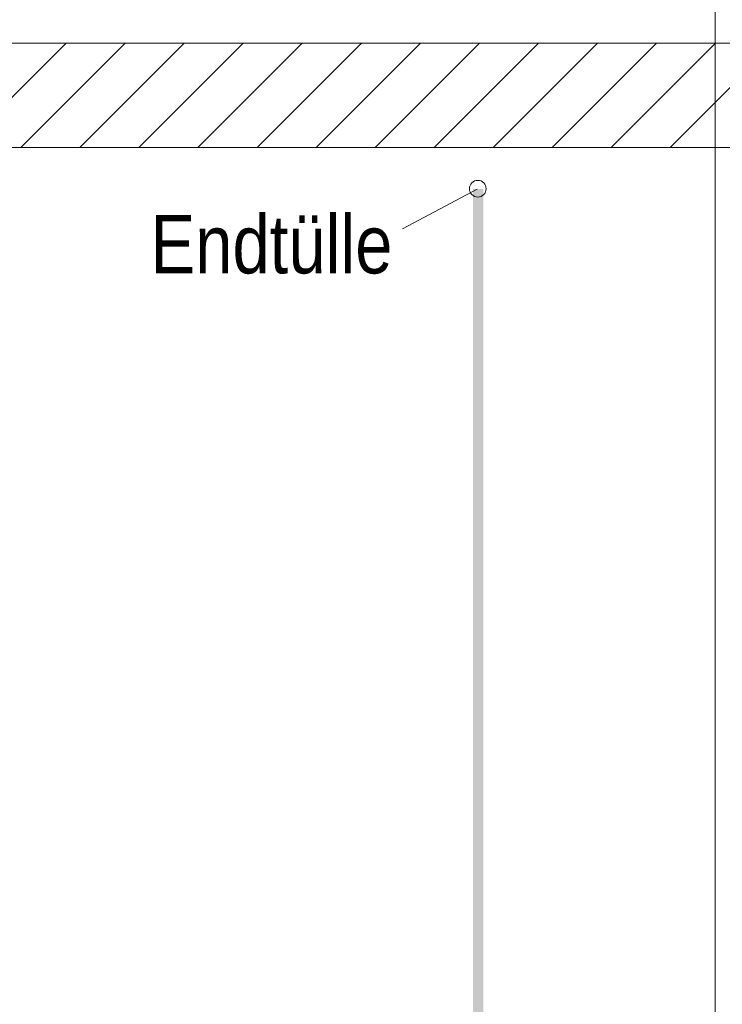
# Model space of a CAD drawing. Extents: x -620 to 300, y 62 to 1107.
# Tile 106 of 256: x 170 to 187, y 696 to 719. Entities that reach past the tile are written whole.
import ezdxf
from ezdxf.lldxf.tags import DXFTag

# ---------------------------------------------------------------- set-up
doc = ezdxf.new("R2010")
doc.units = 0
doc.layers.get('0').update_dxf_attribs({"lineweight": 35})
for name, color, linetype, lineweight, true_color in [('E_Betonbaudose', 1, 'Continuous', 13, 0xff0000), ('E_Detail_Beschriftung', 7, 'Continuous', 13, 0x009900), ('E_Detail_Wandschraffur', 7, 'Continuous', 5, 0xc0c0c0)]:
    doc.layers.add(name, color=color, linetype=linetype, lineweight=lineweight, true_color=true_color)
doc.layers.add('E_Detail_Linie_Text_Bem', color=7, linetype='Continuous', lineweight=13)
doc.styles.get("Standard").update_dxf_attribs({"font": 'ARIALN.TTF'})
tags = doc.linetypes.add('fein_strichliert', pattern=[4, 1, -2, 1]).pattern_tags.tags
tags[8:9] = [DXFTag(74, 4), DXFTag(75, 0), DXFTag(340, '0'), DXFTag(46, 0.0), DXFTag(50, 0.0), DXFTag(44, 0.0), DXFTag(45, 0.0)]
tags[6:7] = [DXFTag(74, 4), DXFTag(75, 0), DXFTag(340, '0'), DXFTag(46, 0.0), DXFTag(50, 0.0), DXFTag(44, 0.0), DXFTag(45, 0.0)]
tags[4:5] = [DXFTag(74, 4), DXFTag(75, 0), DXFTag(340, '0'), DXFTag(46, 0.0), DXFTag(50, 0.0), DXFTag(44, 0.0), DXFTag(45, 0.0)]
tags = doc.linetypes.add('fein_strichliert-A06G9GDB8I', pattern=[4, 1, -2, 1]).pattern_tags.tags
tags[8:9] = [DXFTag(74, 4), DXFTag(75, 0), DXFTag(340, '0'), DXFTag(46, 0.0), DXFTag(50, 0.0), DXFTag(44, 0.0), DXFTag(45, 0.0)]
tags[6:7] = [DXFTag(74, 4), DXFTag(75, 0), DXFTag(340, '0'), DXFTag(46, 0.0), DXFTag(50, 0.0), DXFTag(44, 0.0), DXFTag(45, 0.0)]
tags[4:5] = [DXFTag(74, 4), DXFTag(75, 0), DXFTag(340, '0'), DXFTag(46, 0.0), DXFTag(50, 0.0), DXFTag(44, 0.0), DXFTag(45, 0.0)]

# ---------------------------------------------------------------- blocks, each defined once
blk = doc.blocks.new('Referenz-A06G9GDF8I')
at = {"layer": 'E_Betonbaudose', "linetype": 'Continuous', "ltscale": 0.13}
blk.add_circle((180.687, 715.388), 0.2, dxfattribs=at)
at = {"layer": 'E_Detail_Linie_Text_Bem', "linetype": 'fein_strichliert-A06G9GDB8I', "ltscale": 0.65}
blk.add_line((186.373, 675.57), (186.373, 728.449), dxfattribs=at)
at = {"layer": 'E_Detail_Linie_Text_Bem', "linetype": 'Continuous', "ltscale": 0.13}
for p, q in [((195.263, 718.878), (143.936, 718.878)), ((143.936, 716.378), (192.763, 716.378)), ((154.329, 716.378), (195.263, 716.378))]:
    blk.add_line(p, q, dxfattribs=at)
at = {"layer": 'E_Detail_Linie_Text_Bem', "color": 0, "linetype": 'Continuous', "ltscale": 0.13}
blk.add_line((178.885, 714.426), (180.675, 715.378), dxfattribs=at)
at = {"layer": 'E_Detail_Linie_Text_Bem', "linetype": 'Continuous', "ltscale": 0.13}
blk.add_solid([(180.821, 715.378), (180.821, 681.378), (180.571, 715.377), (180.571, 681.378)], dxfattribs=at)
at = {"layer": 'E_Detail_Wandschraffur', "linetype": 'ByBlock', "ltscale": 0.13}
for p, q in [((168.325, 716.378), (170.825, 718.878)), ((171.153, 716.378), (173.653, 718.878)), ((173.982, 716.378), (176.482, 718.878)), ((176.81, 716.378), (179.31, 718.878)), ((179.639, 716.378), (182.139, 718.878)), ((182.467, 716.378), (184.967, 718.878)), ((185.296, 716.378), (187.796, 718.878))]:
    blk.add_line(p, q, dxfattribs=at)
at = {"layer": 'E_Detail_Wandschraffur', "linetype": 'fein_strichliert', "ltscale": 0.13}
for p, q in [((169.739, 716.378), (172.239, 718.878)), ((172.568, 716.378), (175.068, 718.878)), ((175.396, 716.378), (177.896, 718.878)), ((178.224, 716.378), (180.724, 718.878)), ((181.053, 716.378), (183.553, 718.878)), ((183.881, 716.378), (186.381, 718.878))]:
    blk.add_line(p, q, dxfattribs=at)
at = {"layer": 'E_Detail_Beschriftung', "linetype": 'Continuous', "ltscale": 0.13, "insert": (172.847, 714.757), "char_height": 1.4, "attachment_point": 1}
blk.add_mtext('{\\fArial Narrow;Endtülle}', dxfattribs=at)

msp = doc.modelspace()

# ---------------------------------------------------------------- block references
at = {"color": 8, "lineweight": 25, "ltscale": 0.25, "true_color": 0x808080}
msp.add_blockref('Referenz-A06G9GDF8I', (0, 0), dxfattribs=at)

doc.saveas('drawing.dxf')
